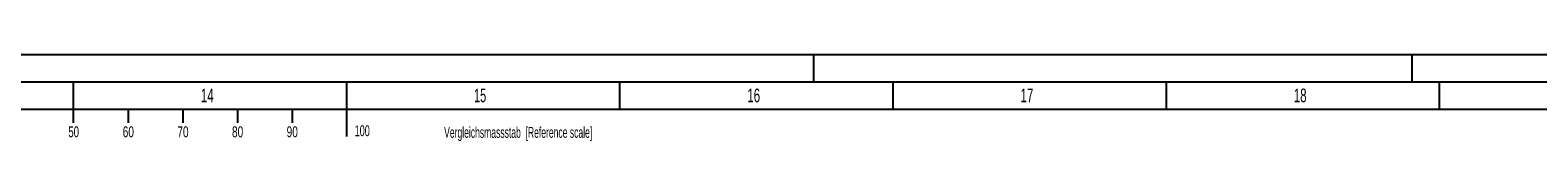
# Model space of a CAD drawing. Header units: millimetres. Extents: x 0 to 1189, y 0 to 841.
# Tile 119 of 158: x 637 to 912, y 825 to 841. Entities that reach past the tile are written whole.
import ezdxf
from ezdxf.enums import TextEntityAlignment as Align

# ---------------------------------------------------------------- set-up
doc = ezdxf.new("R2010")
doc.units = ezdxf.units.MM
doc.header["$LTSCALE"] = 65.395
doc.layers.get('0').update_dxf_attribs({"linetype": 'CONTINUOUS'})
doc.styles.add('TEXTSTYLE_2', font='txt')

msp = doc.modelspace()

# ---------------------------------------------------------------- linework, layer by layer
at = {"color": 5, "linetype": 'Continuous'}
for p, q in [((0, 841), (1189, 841)), ((780, 836), (780, 841)), ((889.5, 836), (889.5, 841)), ((644.5, 828.5), (644.5, 836)), ((694.5, 826), (694.5, 836)), ((744.5, 831), (744.5, 836)), ((794.5, 831), (794.5, 836)), ((844.5, 831), (844.5, 836)), ((894.5, 831), (894.5, 836)), ((10, 831), (1179, 831)), ((654.5, 831), (654.5, 828.5)), ((664.5, 831), (664.5, 828.5)), ((674.5, 831), (674.5, 828.5)), ((684.5, 831), (684.5, 828.5))]:
    msp.add_line(p, q, dxfattribs=at)
at = {"color": 6, "linetype": 'Continuous'}
msp.add_line((5, 836), (1184, 836), dxfattribs=at)

# ---------------------------------------------------------------- texts
at = {"color": 5, "linetype": 'Continuous', "style": 'TEXTSTYLE_2'}
for s, width, p in [('14', 0.630952, (667.806, 832.248)), ('15', 0.595238, (717.806, 832.248)), ('16', 0.630952, (767.806, 832.248)), ('17', 0.630952, (817.806, 832.248)), ('18', 0.630952, (867.806, 832.248))]:
    msp.add_text(s, height=2.50001, dxfattribs=dict(at, width=width)).set_placement(p)
for s, width, p in [('50', 0.654762, (644.53713, 825.84585)), ('60', 0.690476, (654.53713, 825.84585)), ('70', 0.690476, (664.53713, 825.84585)), ('80', 0.690476, (674.53713, 825.84585)), ('90', 0.690476, (684.53713, 825.84585)), ('100', 0.619048, (697.34156, 826.0403)), ('Vergleichsmassstab  [Reference scale]', 0.586229, (725.88163, 825.74724))]:
    msp.add_text(s, height=2, dxfattribs=dict(at, width=width)).set_placement(p, align=Align.CENTER)

doc.saveas('drawing.dxf')
